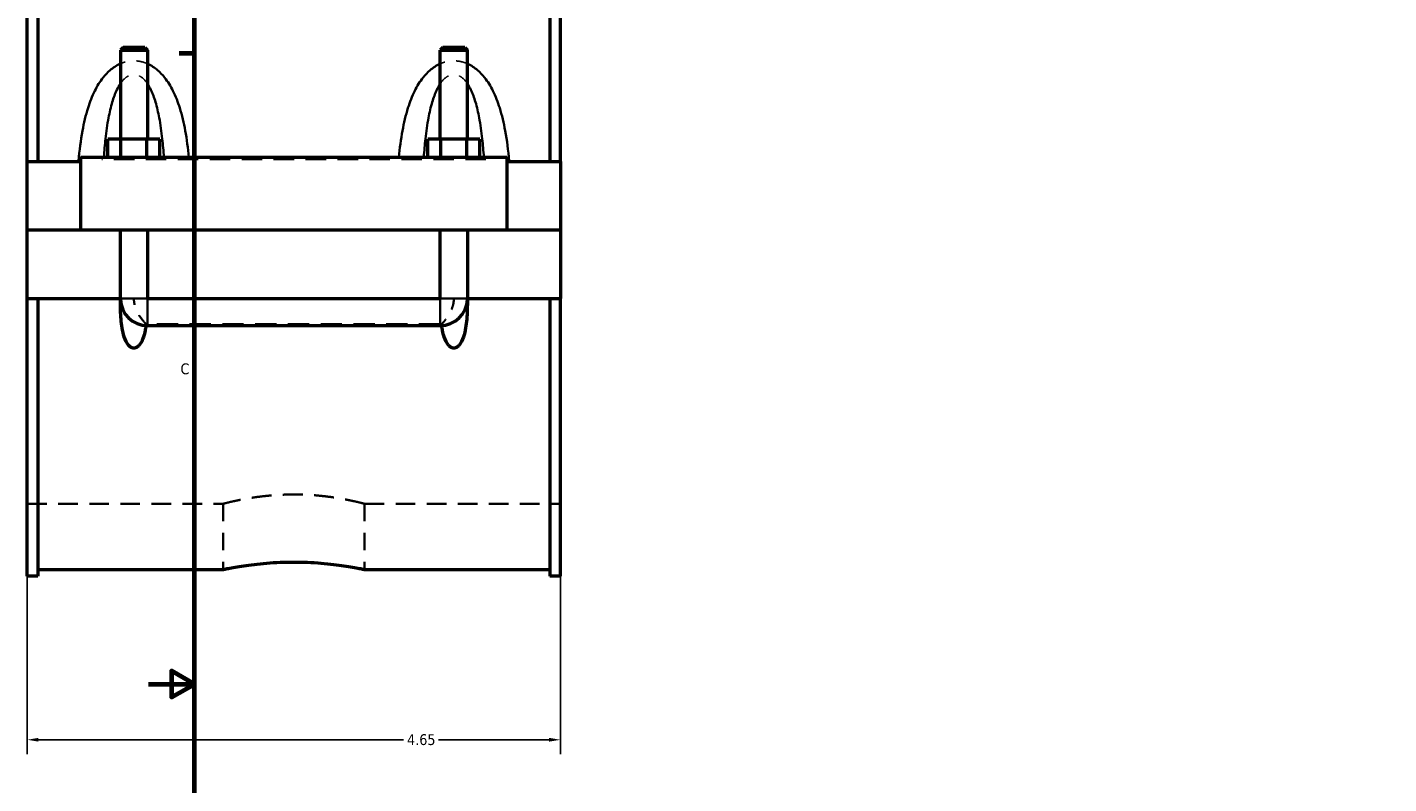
# Model space of a CAD drawing. Header units: inches. Extents: x -1.9 to 48.9, y -1.4 to 48.3.
# Tile 3 of 10: x -1 to 10.9, y 10.1 to 16.7. Entities that reach past the tile are written whole.
import ezdxf

# ---------------------------------------------------------------- set-up
doc = ezdxf.new("R2010")
doc.units = ezdxf.units.IN
doc.header["$MEASUREMENT"] = 0
doc.linetypes.add('DASHED', pattern=[0.2067, 0.1654, -0.0413])
for name, color, linetype, lineweight in [('Border (ANSI)', 7, 'Continuous', 70), ('Dimension (ANSI)', 7, 'Continuous', 25), ('Hidden (ANSI)', 7, 'DASHED', 35), ('Hidden Narrow (ANSI)', 7, 'DASHED', 25), ('Visible (ANSI)', 7, 'Continuous', 50), ('Visible Narrow (ANSI)', 7, 'Continuous', 35)]:
    doc.layers.add(name, color=color, linetype=linetype, lineweight=lineweight)
doc.styles.add('Note Text (ANSI)', font='tahoma.ttf')
doc.dimstyles.new('Default (ANSI)', dxfattribs={"dimtxt": 0.094488, "dimasz": 0.098425, "dimexe": 0.125, "dimexo": 0.0625, "dimgap": 0.031496, "dimtad": 0, "dimtih": 1, "dimtoh": 1, "dimrnd": 1e-08, "dimzin": 4, "dimdsep": 46, "dimtxsty": 'Note Text (ANSI)', "dimcen": 0.09, "dimdle": 0.393701, "dimclrd": 256, "dimclre": 256, "dimclrt": 5, "dimadec": 0, "dimazin": 1, "dimtfac": 1, "dimtofl": 0, "dimtmove": 0, "dimatfit": 3, "dimfxl": 1, "dimtolj": 1, "dimtzin": 4, "dimlwd": -1, "dimlwe": -1, "dimarcsym": 0})

# ---------------------------------------------------------------- blocks, each defined once
blk = doc.blocks.new('Borders Default Border')
at = {"layer": 'Border (ANSI)'}
blk.add_line((0.5, 16.5), (0.366, 16.5), dxfattribs=at)
at = {"layer": 'Border (ANSI)', "flags": 128}
for points in [[(0.5, 1), (0.5, 21), (33.5, 21), (33.5, 1), (0.5, 1)], [(0.1, 11), (0.5, 11), (0.3, 11.115), (0.3, 10.885), (0.5, 11)]]:
    blk.add_lwpolyline(points, dxfattribs=at)
at = {"layer": 'Border (ANSI)', "color": 5, "true_color": 0x0000ff, "insert": (0.378, 13.701), "char_height": 0.0945, "attachment_point": 7, "style": 'Note Text (ANSI)'}
blk.add_mtext('C', dxfattribs=at)
blk = doc.blocks.new('*D6')
at = {"layer": 'Defpoints', "color": 0, "transparency": 16777216}
for p in [(-0.958, 15.558), (3.692, 15.558), (3.692, 10.514)]:
    blk.add_point(p, dxfattribs=at)
at = {"layer": 'Dimension (ANSI)', "transparency": 16777216}
for p, q in [((-0.958, 15.495), (-0.958, 10.389)), ((3.692, 15.495), (3.692, 10.389)), ((-0.86, 10.514), (2.322, 10.514)), ((3.593, 10.514), (2.628, 10.514))]:
    blk.add_line(p, q, dxfattribs=at)
for points in [[(-0.86, 10.531), (-0.86, 10.498), (-0.958, 10.514)], [(3.593, 10.531), (3.593, 10.498), (3.692, 10.514)]]:
    blk.add_solid(points, dxfattribs=at)
at = {"layer": 'Dimension (ANSI)', "color": 5, "transparency": 16777216, "insert": (2.354, 10.563), "char_height": 0.0945, "attachment_point": 1, "style": 'Note Text (ANSI)'}
blk.add_mtext('\\A1;4.65', dxfattribs=at)

msp = doc.modelspace()

# ---------------------------------------------------------------- linework, layer by layer
at = {"layer": 'Hidden (ANSI)', "ltscale": 0.897567}
for p, q in [((-0.1463, 14.9586), (0.0899, 14.9586)), ((2.6437, 14.9586), (2.8799, 14.9586))]:
    msp.add_line(p, q, dxfattribs=at)
at = {"layer": 'Hidden (ANSI)', "ltscale": 0.05659}
for p, q in [((-0.1463, 14.3339), (-0.1463, 14.3637)), ((2.8799, 14.3339), (2.8799, 14.3637))]:
    msp.add_line(p, q, dxfattribs=at)
at = {"layer": 'Hidden (ANSI)', "ltscale": 1.123182}
msp.add_line((2.6437, 14.1383), (0.0899, 14.1383), dxfattribs=at)
at = {"layer": 'Hidden (ANSI)', "ltscale": 1.032703}
for p, q in [((-0.9582, 12.5728), (0.7495, 12.5728)), ((1.9842, 12.5728), (3.6918, 12.5728))]:
    msp.add_line(p, q, dxfattribs=at)
at = {"layer": 'Hidden (ANSI)', "ltscale": 0.924159}
for p, q in [((0.7495, 12.5728), (0.7495, 11.9997)), ((1.9842, 12.5728), (1.9842, 11.9997))]:
    msp.add_line(p, q, dxfattribs=at)
at = {"layer": 'Hidden (ANSI)', "ltscale": 0.013}
for centre, start, end in [((0.0899, 14.3637), 180, 181.6682), ((2.6437, 14.3637), 358.3318, 0)]:
    msp.add_arc(centre, 0.2362, start, end, dxfattribs=at)
at = {"layer": 'Hidden (ANSI)', "ltscale": 0.52476}
for points, knots in [([(0.0791, 14.1385), (0.077, 14.1408), (0.0746, 14.1433), (0.0649, 14.1538), (0.0565, 14.1633), (0.0367, 14.188), (0.0248, 14.2044), (0.0007, 14.2449), (-0.0105, 14.2686), (-0.0243, 14.3158), (-0.0278, 14.3378), (-0.0282, 14.3614), (-0.0282, 14.3625), (-0.0282, 14.3637)], [1.06745979, 1.06745979, 1.06745979, 1.06745979, 1.1185892, 1.1185892, 1.25803365, 1.25803365, 1.43972207, 1.43972207, 1.64554556, 1.64554556, 1.81637934, 1.81637934, 1.82512775, 1.82512775, 1.82512775, 1.82512775]), ([(2.7618, 14.3637), (2.7618, 14.3626), (2.7618, 14.3616), (2.7615, 14.3381), (2.758, 14.3159), (2.7441, 14.2686), (2.7329, 14.2449), (2.7089, 14.2044), (2.6969, 14.188), (2.6771, 14.1633), (2.6688, 14.1538), (2.6591, 14.1433), (2.6567, 14.1408), (2.6545, 14.1385)], [-0.00776261, -0.00776261, -0.00776261, -0.00776261, 0, 0, 0.17184127, 0.17184127, 0.37768297, 0.37768297, 0.55938746, 0.55938746, 0.69884424, 0.69884424, 0.74997817, 0.74997817, 0.74997817, 0.74997817])]:
    msp.add_open_spline(points, degree=3, knots=knots, dxfattribs=at)
at = {"layer": 'Hidden (ANSI)', "ltscale": 0.021387}
for points in [[(0.0791, 14.1385), (0.0787, 14.1349), (0.0782, 14.1313), (0.0777, 14.1278)], [(2.656, 14.1278), (2.6555, 14.1313), (2.655, 14.1349), (2.6545, 14.1385)]]:
    msp.add_open_spline(points, degree=3, dxfattribs=at)
at = {"layer": 'Hidden (ANSI)', "ltscale": 0.020473}
for points in [[(0.0899, 14.1383), (0.0863, 14.1383), (0.0827, 14.1383), (0.0791, 14.1385)], [(2.6545, 14.1385), (2.6509, 14.1383), (2.6473, 14.1383), (2.6437, 14.1383)]]:
    msp.add_open_spline(points, degree=3, dxfattribs=at)
at = {"layer": 'Hidden (ANSI)', "ltscale": 1.04699}
msp.add_open_spline([(1.9842, 12.5728), (1.9842, 12.5728), (1.9804, 12.5738), (1.9647, 12.5778), (1.9527, 12.5808), (1.9212, 12.5884), (1.9016, 12.5929), (1.8563, 12.6027), (1.8306, 12.608), (1.776, 12.6181), (1.7452, 12.6234), (1.6779, 12.6333), (1.6416, 12.638), (1.5656, 12.6458), (1.5259, 12.6489), (1.446, 12.653), (1.4058, 12.654), (1.3279, 12.654), (1.2877, 12.653), (1.2078, 12.6489), (1.1681, 12.6458), (1.0921, 12.638), (1.0557, 12.6333), (0.9885, 12.6234), (0.9576, 12.6181), (0.903, 12.608), (0.8774, 12.6027), (0.8321, 12.5929), (0.8125, 12.5884), (0.7809, 12.5808), (0.769, 12.5778), (0.7533, 12.5738), (0.7495, 12.5728), (0.7495, 12.5728)], degree=3, knots=[2.3742426, 2.3742426, 2.3742426, 2.3742426, 2.6709991, 2.6709991, 2.9677556, 2.9677556, 3.2645121, 3.2645121, 3.5612686, 3.5612686, 3.8580727, 3.8580727, 4.1548769, 4.1548769, 4.451681, 4.451681, 4.7484852, 4.7484852, 5.0452893, 5.0452893, 5.3420935, 5.3420935, 5.6388976, 5.6388976, 5.9357018, 5.9357018, 6.2324583, 6.2324583, 6.5292148, 6.5292148, 6.8259713, 6.8259713, 7.1227278, 7.1227278, 7.1227278, 7.1227278], dxfattribs=at)
at = {"layer": 'Hidden Narrow (ANSI)', "ltscale": 1.079826}
msp.add_line((3.0408, 15.5772), (-0.3072, 15.5772), dxfattribs=at)
at = {"layer": 'Hidden Narrow (ANSI)', "ltscale": 0.420369}
for points in [[(0.0899, 16.4113), (0.0677, 16.4211), (0.0442, 16.4284), (0.0042, 16.4352), (-0.012, 16.4366), (-0.0282, 16.4366), (-0.0444, 16.4366), (-0.0605, 16.4352), (-0.1006, 16.4284), (-0.124, 16.4211), (-0.1463, 16.4113)], [(2.8799, 16.4113), (2.8577, 16.4211), (2.8342, 16.4284), (2.7942, 16.4352), (2.778, 16.4366), (2.7618, 16.4366), (2.7456, 16.4366), (2.7295, 16.4352), (2.6894, 16.4284), (2.666, 16.4211), (2.6437, 16.4113)]]:
    msp.add_open_spline(points, degree=3, knots=[-3.53648191, -3.53648191, -3.53648191, -3.53648191, -3.3497646, -3.3497646, -3.22645698, -3.22645698, -3.22645698, -3.10314937, -3.10314937, -2.91643205, -2.91643205, -2.91643205, -2.91643205], dxfattribs=at)
at = {"layer": 'Hidden Narrow (ANSI)', "ltscale": 0.509359}
for points in [[(-0.1463, 16.237), (-0.1451, 16.2387), (-0.1439, 16.2404), (-0.1285, 16.2624), (-0.1127, 16.2798), (-0.0826, 16.3026), (-0.0689, 16.3098), (-0.0461, 16.3163), (-0.0371, 16.3176), (-0.0282, 16.3176), (-0.0192, 16.3176), (-0.0103, 16.3163), (0.0126, 16.3098), (0.0263, 16.3026), (0.0564, 16.2798), (0.0722, 16.2624), (0.0876, 16.2404), (0.0888, 16.2387), (0.0899, 16.237)], [(2.6437, 16.237), (2.6449, 16.2387), (2.6461, 16.2404), (2.6615, 16.2624), (2.6773, 16.2798), (2.7074, 16.3026), (2.7211, 16.3098), (2.7439, 16.3163), (2.7529, 16.3176), (2.7618, 16.3176), (2.7708, 16.3176), (2.7797, 16.3163), (2.8026, 16.3098), (2.8163, 16.3026), (2.8464, 16.2798), (2.8622, 16.2624), (2.8776, 16.2404), (2.8788, 16.2387), (2.8799, 16.237)]]:
    msp.add_open_spline(points, degree=3, knots=[2.6211704, 2.6211704, 2.6211704, 2.6211704, 2.6431063, 2.6431063, 2.9058572, 2.9058572, 3.1031494, 3.1031494, 3.226457, 3.226457, 3.226457, 3.3497646, 3.3497646, 3.5470568, 3.5470568, 3.8098076, 3.8098076, 3.8317436, 3.8317436, 3.8317436, 3.8317436], dxfattribs=at)
at = {"layer": 'Visible (ANSI)'}
for p, q in [((-0.9582, 15.5576), (-0.9582, 17.9807)), ((-0.8652, 17.9807), (-0.8652, 15.5576)), ((3.5988, 17.9807), (3.5988, 15.5576)), ((3.6918, 15.5576), (3.6918, 17.9807)), ((-0.1227, 16.5544), (-0.1463, 16.5308)), ((-0.1463, 16.5308), (0.0899, 16.5308)), ((-0.1463, 16.5308), (-0.1463, 15.7544)), ((0.0663, 16.5544), (-0.1227, 16.5544)), ((0.0663, 16.5544), (0.0899, 16.5308)), ((0.0899, 16.5308), (0.0899, 15.7544)), ((2.6673, 16.5544), (2.6437, 16.5308)), ((2.6437, 16.5308), (2.8799, 16.5308)), ((2.6437, 15.7544), (2.6437, 16.5308)), ((2.8563, 16.5544), (2.6673, 16.5544)), ((2.8563, 16.5544), (2.8799, 16.5308)), ((2.8799, 15.7544), (2.8799, 16.5308)), ((-0.2555, 15.5969), (-0.2555, 15.7544)), ((-0.1418, 15.7544), (-0.2555, 15.7544)), ((-0.1418, 15.5969), (-0.1418, 15.7544)), ((0.0855, 15.7544), (-0.1418, 15.7544)), ((0.0855, 15.5969), (0.0855, 15.7544)), ((0.1991, 15.7544), (0.0855, 15.7544)), ((0.1991, 15.5969), (0.1991, 15.7544)), ((2.5345, 15.5969), (2.5345, 15.7544)), ((2.6482, 15.7544), (2.5345, 15.7544)), ((2.6482, 15.5969), (2.6482, 15.7544)), ((2.8755, 15.7544), (2.6482, 15.7544)), ((2.8755, 15.5969), (2.8755, 15.7544)), ((2.9891, 15.7544), (2.8755, 15.7544)), ((2.9891, 15.5969), (2.9891, 15.7544)), ((-0.9582, 15.5576), (-0.4932, 15.5576)), ((-0.9582, 14.9626), (-0.9582, 15.5576)), ((-0.4932, 15.5969), (-0.4932, 14.9626)), ((-0.4932, 15.5969), (3.2268, 15.5969)), ((3.2268, 14.9626), (3.2268, 15.5969)), ((3.2268, 15.5576), (3.6918, 15.5576)), ((3.6918, 15.5576), (3.6918, 14.9626)), ((-0.9582, 14.9626), (-0.4932, 14.9626)), ((-0.4932, 14.9626), (3.2268, 14.9626)), ((-0.1463, 14.9626), (-0.1463, 14.9586)), ((0.0899, 14.9626), (0.0899, 14.9586)), ((2.6437, 14.9586), (2.6437, 14.9626)), ((2.8799, 14.9586), (2.8799, 14.9626)), ((3.2268, 14.9626), (3.6918, 14.9626)), ((-0.9582, 14.3637), (-0.9582, 14.9586)), ((-0.1463, 14.9586), (-0.9582, 14.9586)), ((-0.1463, 14.3637), (-0.1463, 14.9586)), ((0.0899, 14.9586), (0.0899, 14.3637)), ((2.6437, 14.9586), (0.0899, 14.9586)), ((2.6437, 14.3637), (2.6437, 14.9586)), ((2.8799, 14.9586), (2.8799, 14.3637)), ((3.6918, 14.9586), (2.8799, 14.9586)), ((3.6918, 14.9586), (3.6918, 14.3637)), ((-0.9582, 11.9405), (-0.9582, 14.3637)), ((-0.9582, 14.3637), (-0.1463, 14.3637)), ((-0.8652, 14.3637), (-0.8652, 11.9405)), ((-0.1463, 14.3637), (-0.1461, 14.3637)), ((0.0898, 14.3637), (0.0899, 14.3637)), ((0.0899, 14.3637), (2.6437, 14.3637)), ((0.0899, 14.3635), (2.6437, 14.3635)), ((2.6437, 14.3637), (2.6439, 14.3637)), ((2.8798, 14.3637), (2.8799, 14.3637)), ((2.8799, 14.3637), (3.6918, 14.3637)), ((3.5988, 14.3637), (3.5988, 11.9405)), ((3.6918, 11.9405), (3.6918, 14.3637)), ((0.0899, 14.1274), (2.6437, 14.1274)), ((-0.8652, 11.9997), (0.7495, 11.9997)), ((1.9842, 11.9997), (3.5988, 11.9997)), ((-0.8652, 11.9405), (-0.9582, 11.9405)), ((3.6918, 11.9405), (3.5988, 11.9405))]:
    msp.add_line(p, q, dxfattribs=at)
for centre, start, end in [((0.0899, 14.3637), 181.6682, 270), ((2.6437, 14.3637), 270, 358.3318)]:
    msp.add_arc(centre, 0.2362, start, end, dxfattribs=at)
for points, knots in [([(0.0777, 14.1278), (0.0767, 14.1209), (0.0756, 14.1141), (0.07, 14.0818), (0.064, 14.0542), (0.0464, 14.0015), (0.0353, 13.9763), (0.013, 13.9496), (0.006, 13.9428), (-0.006, 13.9354), (-0.0102, 13.9334), (-0.019, 13.9306), (-0.0236, 13.9299), (-0.0328, 13.9299), (-0.0373, 13.9306), (-0.0461, 13.9334), (-0.0504, 13.9354), (-0.0623, 13.9428), (-0.0693, 13.9496), (-0.0917, 13.9763), (-0.1027, 14.0015), (-0.1203, 14.0542), (-0.1264, 14.0818), (-0.1392, 14.1567), (-0.1433, 14.2089), (-0.1463, 14.2959), (-0.1465, 14.3296), (-0.1461, 14.3637)], [1.535821, 1.535821, 1.535821, 1.535821, 1.5902515, 1.5902515, 1.7959524, 1.7959524, 2.0016533, 2.0016533, 2.0715154, 2.0715154, 2.1064465, 2.1064465, 2.1413776, 2.1413776, 2.1763086, 2.1763086, 2.2112397, 2.2112397, 2.2811018, 2.2811018, 2.4868027, 2.4868027, 2.6925036, 2.6925036, 3.0900665, 3.0900665, 3.334337, 3.334337, 3.334337, 3.334337]), ([(0.0898, 14.3637), (0.0898, 14.3637), (0.0898, 14.3636), (0.0898, 14.3636), (0.0898, 14.3636), (0.0898, 14.3636), (0.0898, 14.3635), (0.0899, 14.3635), (0.0899, 14.3635), (0.0899, 14.3635), (0.0899, 14.3635), (0.0899, 14.3635)], [0.00008459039, 0.00008459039, 0.00008459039, 0.00008459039, 0.00017244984, 0.00017244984, 0.00034435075, 0.00034435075, 0.0005132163, 0.0005132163, 0.0006352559, 0.0006352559, 0.00075682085, 0.00075682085, 0.00075682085, 0.00075682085]), ([(2.6437, 14.3635), (2.6437, 14.3635), (2.6438, 14.3635), (2.6438, 14.3635), (2.6438, 14.3635), (2.6439, 14.3636), (2.6439, 14.3636), (2.6439, 14.3636), (2.6439, 14.3636), (2.6439, 14.3637), (2.6439, 14.3637), (2.6439, 14.3637)], [0, 0, 0, 0, 0.0001629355, 0.0001629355, 0.00032776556, 0.00032776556, 0.00049627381, 0.00049627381, 0.00062597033, 0.00062597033, 0.00067181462, 0.00067181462, 0.00067181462, 0.00067181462]), ([(2.8798, 14.3637), (2.8801, 14.3296), (2.8799, 14.2959), (2.877, 14.2089), (2.8729, 14.1567), (2.86, 14.0818), (2.854, 14.0542), (2.8364, 14.0015), (2.8253, 13.9763), (2.803, 13.9496), (2.796, 13.9428), (2.784, 13.9354), (2.7798, 13.9334), (2.771, 13.9306), (2.7664, 13.9299), (2.7572, 13.9299), (2.7527, 13.9306), (2.7439, 13.9334), (2.7396, 13.9354), (2.7277, 13.9428), (2.7207, 13.9496), (2.6983, 13.9763), (2.6873, 14.0015), (2.6697, 14.0542), (2.6636, 14.0818), (2.6581, 14.1141), (2.657, 14.1209), (2.656, 14.1278)], [0.9484181, 0.9484181, 0.9484181, 0.9484181, 1.1926887, 1.1926887, 1.5902515, 1.5902515, 1.7959524, 1.7959524, 2.0016533, 2.0016533, 2.0715154, 2.0715154, 2.1064465, 2.1064465, 2.1413776, 2.1413776, 2.1763086, 2.1763086, 2.2112397, 2.2112397, 2.2811018, 2.2811018, 2.4868027, 2.4868027, 2.6925036, 2.6925036, 2.7469341, 2.7469341, 2.7469341, 2.7469341]), ([(0.7495, 11.9997), (0.7495, 11.9997), (0.7532, 12.0005), (0.7689, 12.0037), (0.7809, 12.0062), (0.8124, 12.0123), (0.832, 12.0159), (0.8773, 12.0238), (0.903, 12.028), (0.9577, 12.0362), (0.9886, 12.0404), (1.0559, 12.0484), (1.0923, 12.0521), (1.1683, 12.0583), (1.2079, 12.0607), (1.2878, 12.064), (1.328, 12.0648), (1.4057, 12.0648), (1.4459, 12.064), (1.5257, 12.0607), (1.5654, 12.0583), (1.6414, 12.0521), (1.6778, 12.0484), (1.7451, 12.0404), (1.776, 12.0362), (1.8307, 12.028), (1.8564, 12.0238), (1.9016, 12.0159), (1.9213, 12.0123), (1.9528, 12.0062), (1.9647, 12.0037), (1.9804, 12.0005), (1.9842, 11.9997), (1.9842, 11.9997)], [2.3700758, 2.3700758, 2.3700758, 2.3700758, 2.6663254, 2.6663254, 2.962575, 2.962575, 3.2588247, 3.2588247, 3.5550743, 3.5550743, 3.8513436, 3.8513436, 4.1476129, 4.1476129, 4.4438822, 4.4438822, 4.7401515, 4.7401515, 5.0364208, 5.0364208, 5.3326901, 5.3326901, 5.6289594, 5.6289594, 5.9252287, 5.9252287, 6.2214784, 6.2214784, 6.517728, 6.517728, 6.8139776, 6.8139776, 7.1102273, 7.1102273, 7.1102273, 7.1102273])]:
    msp.add_open_spline(points, degree=3, knots=knots, dxfattribs=at)
at = {"layer": 'Visible Narrow (ANSI)'}
for p, q in [((-0.1438, 14.3637), (0.0875, 14.3637)), ((0.0899, 14.1288), (0.0899, 14.3611)), ((2.6437, 14.1288), (2.6437, 14.3611)), ((2.8775, 14.3637), (2.6462, 14.3637))]:
    msp.add_line(p, q, dxfattribs=at)
for points, knots in [([(-0.1463, 16.4113), (-0.1475, 16.4108), (-0.1488, 16.4102), (-0.1811, 16.3955), (-0.2097, 16.3766), (-0.2578, 16.3353), (-0.2781, 16.3137), (-0.3247, 16.2551), (-0.3485, 16.216), (-0.3927, 16.1275), (-0.4119, 16.0774), (-0.4482, 15.9616), (-0.4637, 15.8949), (-0.4917, 15.7415), (-0.5025, 15.6542), (-0.5108, 15.563), (-0.5111, 15.5603), (-0.5113, 15.5576)], [-2.9164321, -2.9164321, -2.9164321, -2.9164321, -2.9058572, -2.9058572, -2.6431063, -2.6431063, -2.4142951, -2.4142951, -2.0620259, -2.0620259, -1.6558821, -1.6558821, -1.148612, -1.148612, -0.5127366, -0.5127366, -0.4930813, -0.4930813, -0.4930813, -0.4930813]), ([(0.4513, 15.5969), (0.4435, 15.6747), (0.4335, 15.7516), (0.4074, 15.8949), (0.3919, 15.9616), (0.3555, 16.0774), (0.3363, 16.1275), (0.2922, 16.216), (0.2684, 16.2551), (0.2217, 16.3137), (0.2015, 16.3353), (0.1534, 16.3766), (0.1248, 16.3955), (0.0925, 16.4102), (0.0912, 16.4108), (0.0899, 16.4113)], [-5.8653422, -5.8653422, -5.8653422, -5.8653422, -5.3043019, -5.3043019, -4.7970319, -4.7970319, -4.3908881, -4.3908881, -4.0386188, -4.0386188, -3.8098076, -3.8098076, -3.5470568, -3.5470568, -3.5364819, -3.5364819, -3.5364819, -3.5364819]), ([(2.6437, 16.4113), (2.6425, 16.4108), (2.6412, 16.4102), (2.6089, 16.3955), (2.5803, 16.3766), (2.5322, 16.3353), (2.5119, 16.3137), (2.4653, 16.2551), (2.4415, 16.216), (2.3973, 16.1275), (2.3781, 16.0774), (2.3418, 15.9616), (2.3263, 15.8949), (2.3001, 15.7516), (2.2901, 15.6747), (2.2824, 15.5969)], [-2.9164321, -2.9164321, -2.9164321, -2.9164321, -2.9058572, -2.9058572, -2.6431063, -2.6431063, -2.4142952, -2.4142952, -2.0620259, -2.0620259, -1.6558822, -1.6558822, -1.1486121, -1.1486121, -0.5875717, -0.5875717, -0.5875717, -0.5875717]), ([(3.245, 15.5576), (3.2447, 15.5603), (3.2445, 15.563), (3.2362, 15.6542), (3.2254, 15.7415), (3.1974, 15.8949), (3.1819, 15.9616), (3.1455, 16.0774), (3.1263, 16.1275), (3.0822, 16.216), (3.0584, 16.2551), (3.0117, 16.3137), (2.9915, 16.3353), (2.9434, 16.3766), (2.9148, 16.3955), (2.8825, 16.4102), (2.8812, 16.4108), (2.8799, 16.4113)], [-5.9598327, -5.9598327, -5.9598327, -5.9598327, -5.9401772, -5.9401772, -5.3043018, -5.3043018, -4.7970318, -4.7970318, -4.390888, -4.390888, -4.0386188, -4.0386188, -3.8098076, -3.8098076, -3.5470568, -3.5470568, -3.5364819, -3.5364819, -3.5364819, -3.5364819]), ([(-0.2899, 15.5969), (-0.2862, 15.6509), (-0.2816, 15.7044), (-0.269, 15.8195), (-0.2604, 15.8808), (-0.2403, 15.9874), (-0.2297, 16.0334), (-0.2053, 16.1148), (-0.1921, 16.1507), (-0.1673, 16.2026), (-0.1573, 16.2206), (-0.1463, 16.237)], [0.7222057, 0.7222057, 0.7222057, 0.7222057, 1.148612, 1.148612, 1.6558821, 1.6558821, 2.0620259, 2.0620259, 2.4142951, 2.4142951, 2.6211704, 2.6211704, 2.6211704, 2.6211704]), ([(0.0899, 16.237), (0.1009, 16.2206), (0.111, 16.2026), (0.1358, 16.1507), (0.149, 16.1148), (0.1734, 16.0334), (0.184, 15.9874), (0.2041, 15.8808), (0.2126, 15.8195), (0.2253, 15.7044), (0.2298, 15.6509), (0.2336, 15.5969)], [3.8317436, 3.8317436, 3.8317436, 3.8317436, 4.0386188, 4.0386188, 4.3908881, 4.3908881, 4.7970319, 4.7970319, 5.3043019, 5.3043019, 5.7307083, 5.7307083, 5.7307083, 5.7307083]), ([(2.5001, 15.5969), (2.5038, 15.6509), (2.5084, 15.7044), (2.521, 15.8195), (2.5296, 15.8808), (2.5497, 15.9874), (2.5603, 16.0334), (2.5847, 16.1148), (2.5979, 16.1507), (2.6227, 16.2026), (2.6327, 16.2206), (2.6437, 16.237)], [0.7222057, 0.7222057, 0.7222057, 0.7222057, 1.1486121, 1.1486121, 1.6558822, 1.6558822, 2.0620259, 2.0620259, 2.4142952, 2.4142952, 2.6211704, 2.6211704, 2.6211704, 2.6211704]), ([(2.8799, 16.237), (2.8909, 16.2206), (2.901, 16.2026), (2.9258, 16.1507), (2.939, 16.1148), (2.9634, 16.0334), (2.974, 15.9874), (2.9941, 15.8808), (3.0026, 15.8195), (3.0153, 15.7044), (3.0198, 15.6509), (3.0236, 15.5969)], [3.8317436, 3.8317436, 3.8317436, 3.8317436, 4.0386188, 4.0386188, 4.390888, 4.390888, 4.7970318, 4.7970318, 5.3043018, 5.3043018, 5.7307083, 5.7307083, 5.7307083, 5.7307083])]:
    msp.add_open_spline(points, degree=3, knots=knots, dxfattribs=at)

# ---------------------------------------------------------------- block references
msp.add_blockref('Borders Default Border', (0, 0))

# ---------------------------------------------------------------- dimensions: what is measured, and where the dimension line sits
at = {"layer": 'Dimension (ANSI)'}
dim = msp.add_linear_dim(base=(3.6918, 10.5144), p1=(-0.9582, 15.5576), p2=(3.6918, 15.5576), angle=180, dimstyle='Default (ANSI)', override={"dimgap": 0.031496, "dimtih": 0, "dimtoh": 0, "dimdec": 2, "dimtol": 0, "dimlim": 0, "dimtp": 0, "dimtm": 0, "dimtdec": 2, "dimatfit": 1}, dxfattribs=at)
dim.commit()
dim.dimension.update_dxf_attribs({"geometry": '*D6', "text_midpoint": (2.475, 10.5144), "dimtype": 160})

doc.saveas('drawing.dxf')
